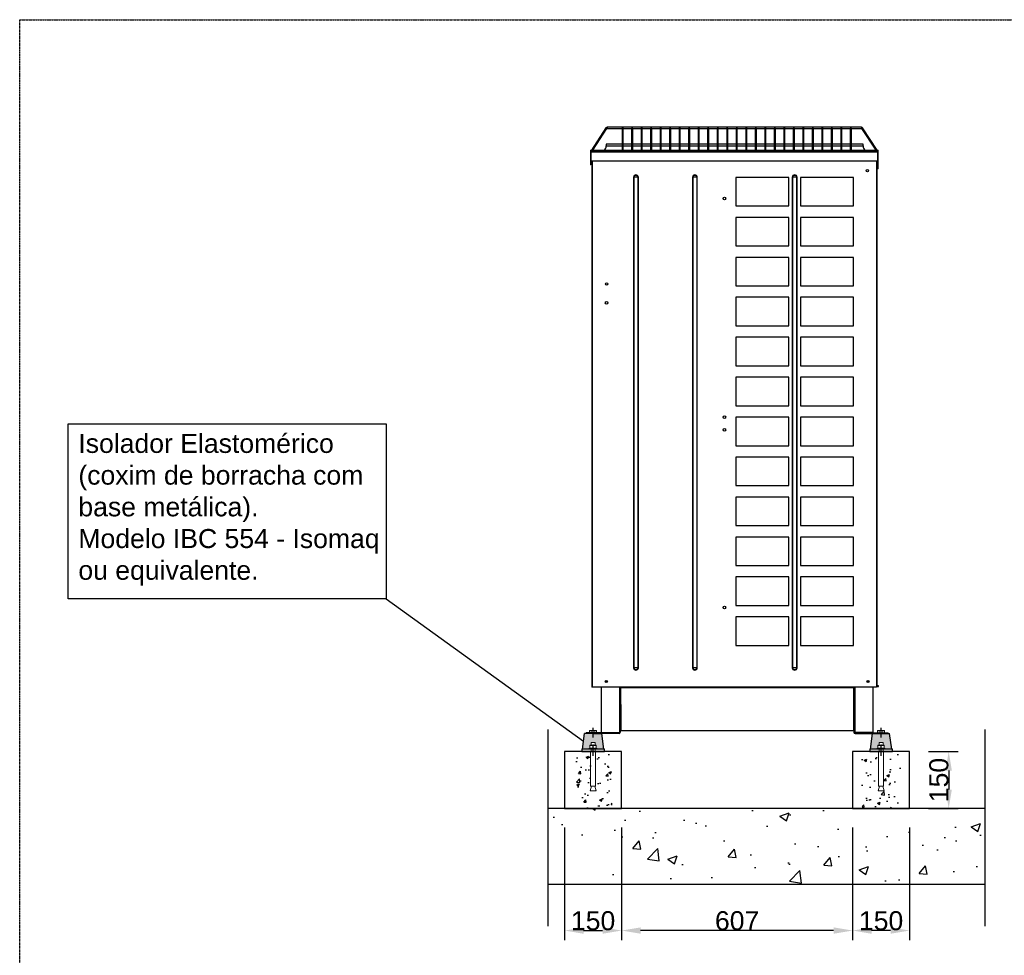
# Model space of a CAD drawing. Extents: x -90708 to 277869, y -117 to 207445.
# Tile 58 of 233: x -90490 to -87901, y 132690 to 135149. Entities that reach past the tile are written whole.
import ezdxf

# ---------------------------------------------------------------- set-up
doc = ezdxf.new("R2010")
doc.units = 0
doc.header["$MEASUREMENT"] = 0
doc.header["$PDMODE"] = 3
doc.header["$PDSIZE"] = 0.005
doc.linetypes.add('DASHDOT', pattern=[1, 0.5, -0.25, 0, -0.25])
doc.linetypes.add('SLD-Sólida', pattern=[0])
doc.layers.get('0').update_dxf_attribs({"linetype": 'CONTINUOUS'})
doc.layers.get('Defpoints').update_dxf_attribs({"linetype": 'CONTINUOUS'})
for name, color, linetype in [('01-HLS2129_DESENHO COTADO', 7, 'CONTINUOUS'), ('ARQ - EQUIPO CONDENSADORA', 40, 'CONTINUOUS'), ('ARQ-DETALHES', 7, 'CONTINUOUS'), ('ARQ-GRELHAS', 30, 'CONTINUOUS'), ('ARQ-MÓVEIS', 170, 'CONTINUOUS'), ('ARQ-SEGUNDO PLANO', 252, 'CONTINUOUS'), ('ARQ-TEXTO ESC', 160, 'CONTINUOUS'), ('ARQ-TEXTO4', 4, 'CONTINUOUS')]:
    doc.layers.add(name, color=color, linetype=linetype)
doc.layers.add('ARQ-COTAS', color=20, linetype='CONTINUOUS', lineweight=18)
doc.layers.add('ARQ-TEXTO TABELAS', color=7, linetype='CONTINUOUS', lineweight=9)
doc.styles.add('ARIAL', font='arial.ttf')
doc.styles.add('ARIEL', font='arial.ttf', dxfattribs={"height": 100})
doc.dimstyles.new('COTA-50', dxfattribs={"dimscale": 0, "dimtxt": 50, "dimasz": 50, "dimexe": 25, "dimexo": 50, "dimgap": 0.04, "dimtad": 1, "dimdec": 0, "dimzin": 9, "dimdsep": 46, "dimtxsty": 'ARIAL', "dimcen": 1, "dimdle": 75, "dimclrd": 256, "dimclre": 256, "dimclrt": 2, "dimaunit": 1, "dimadec": 0, "dimazin": 0, "dimtfac": 2, "dimtdec": 0, "dimtmove": 2, "dimatfit": 0, "dimfxl": 0.05, "dimtolj": 1, "dimtzin": 4, "dimarcsym": 0})

# ---------------------------------------------------------------- blocks, each defined once
blk = doc.blocks.new('dvdg')
at = {"layer": 'ARQ-MÓVEIS', "linetype": 'DASHDOT', "ltscale": 500}
h = blk.add_hatch(color=256, dxfattribs=at)
h.dxf.hatch_style = 1
edge = h.paths.add_edge_path()
edge.add_line((5.2, 23.9), (5.2, 17))
edge.add_line((5.2, 17), (8.3, 17))
edge.add_spline(control_points=[(8.3, 17), (8.3, 17), (8.3, 16.9), (8.3, 16.6), (8.3, 16.3)], knot_values=[0.083291, 0.083291, 0.083291, 0.083291, 0.268632, 1, 1, 1, 1], degree=3, periodic=0)
edge.add_line((8.3, 16.3), (8.3, 9.1))
edge.add_spline(control_points=[(8.3, 9.1), (8.3, 8.8), (8.3, 8.4), (8.3, 8.3), (8.3, 8.3)], knot_values=[0, 0, 0, 0, 0.731368, 1, 1, 1, 1], degree=3, periodic=0)
edge.add_line((8.3, 8.3), (11, 8.3))
edge.add_line((11, 8.3), (11, 6.4))
edge.add_line((11, 6.4), (28, 6.4))
edge.add_line((28, 6.4), (22.5, 47.4))
edge.add_line((22.5, 47.4), (0, 47.4))
edge.add_line((0, 47.4), (-22.5, 47.4))
edge.add_line((-22.5, 47.4), (-28, 6.4))
edge.add_line((-28, 6.4), (-11, 6.4))
edge.add_line((-11, 6.4), (-11, 8.3))
edge.add_line((-11, 8.3), (-8.3, 8.3))
edge.add_spline(control_points=[(-8.3, 8.3), (-8.3, 8.3), (-8.3, 8.4), (-8.3, 8.8), (-8.3, 9.1)], knot_values=[0, 0, 0, 0, 0.268632, 1, 1, 1, 1], degree=3, periodic=0)
edge.add_line((-8.3, 9.1), (-8.3, 16.3))
edge.add_spline(control_points=[(-8.3, 16.3), (-8.3, 16.6), (-8.3, 17), (-8.3, 17), (-8.3, 17)], knot_values=[0, 0, 0, 0, 0.731368, 1, 1, 1, 1], degree=3, periodic=0)
edge.add_line((-8.3, 17), (-5.2, 17))
edge.add_line((-5.2, 17), (-5.2, 23.9))
edge.add_line((-5.2, 23.9), (5.2, 23.9))
at = {"color": 7, "linetype": 'SLD-Sólida', "lineweight": 15}
for p, q in [((-11, 8.3), (-11, 6.4)), ((11, 8.3), (-11, 8.3)), ((11, 6.4), (-11, 6.4)), ((-8.3, 16.3), (-8.3, 9.1)), ((-8.3, 8.3), (-4.1, 8.3)), ((-6.5, 0), (-6.5, -90.7)), ((-6.5, 0), (6.5, 0)), ((-5.2, 23.9), (-5.2, 17)), ((-5.2, 23.9), (5.2, 23.9)), ((-5.2, 6.4), (-5.2, 0)), ((-4.1, 8.3), (4.1, 8.3)), ((0, 8.3), (0, 18.7)), ((0, 16.3), (0, 9.1)), ((8.3, 8.3), (4.1, 8.3)), ((5.2, 17), (5.2, 23.9)), ((5.2, 0), (5.2, 6.4)), ((6.5, -90.7), (6.5, 0)), ((8.3, 16.3), (8.3, 9.1)), ((11, 6.4), (11, 8.3)), ((-4.2, -90.7), (-7.8, -103.7)), ((-6.5, -90.7), (6.5, -90.7)), ((7.8, -103.7), (4.2, -90.7)), ((-7.8, -103.7), (7.8, -103.7))]:
    blk.add_line(p, q, dxfattribs=at)
for points, knots in [([(-8.3, 16.3), (-7.6, 16.5), (-6.3, 16.9), (-4.9, 17), (-4.1, 17)], [0, 0, 0, 0, 0.495465, 1, 1, 1, 1]), ([(-8.3, 17), (-8.3, 17), (-8.3, 17), (-8.3, 16.6), (-8.3, 16.3)], [0, 0, 0, 0, 0.268632, 1, 1, 1, 1]), ([(-8.3, 9.1), (-7.6, 8.8), (-6.3, 8.4), (-4.9, 8.3), (-4.1, 8.3)], [0, 0, 0, 0, 0.495465, 1, 1, 1, 1]), ([(-8.3, 8.3), (-8.3, 8.3), (-8.3, 8.4), (-8.3, 8.8), (-8.3, 9.1)], [0, 0, 0, 0, 0.268632, 1, 1, 1, 1]), ([(-4.1, 17), (-4, 17), (-3.3, 17), (-1.9, 16.9), (-0.6, 16.5), (0, 16.3)], [0, 0, 0, 0, 0.070091, 0.530777, 1, 1, 1, 1]), ([(-4.1, 8.3), (-4, 8.3), (-3.3, 8.3), (-1.9, 8.5), (-0.6, 8.9), (0, 9.1)], [0, 0, 0, 0, 0.070091, 0.530776, 1, 1, 1, 1]), ([(0, 16.3), (0.7, 16.5), (2, 16.9), (3.4, 17), (4.1, 17)], [0, 0, 0, 0, 0.495466, 1, 1, 1, 1]), ([(0, 9.1), (0.7, 8.8), (2, 8.4), (3.4, 8.3), (4.1, 8.3)], [0, 0, 0, 0, 0.495466, 1, 1, 1, 1]), ([(4.1, 17), (4.2, 17), (5, 17), (6.4, 16.9), (7.7, 16.5), (8.3, 16.3)], [0, 0, 0, 0, 0.070092, 0.530777, 1, 1, 1, 1]), ([(4.1, 8.3), (4.2, 8.3), (5, 8.3), (6.4, 8.5), (7.7, 8.9), (8.3, 9.1)], [0, 0, 0, 0, 0.070092, 0.530777, 1, 1, 1, 1]), ([(8.3, 17), (8.3, 17), (8.3, 17), (8.3, 16.6), (8.3, 16.3)], [0, 0, 0, 0, 0.268632, 1, 1, 1, 1]), ([(8.3, 8.3), (8.3, 8.3), (8.3, 8.4), (8.3, 8.8), (8.3, 9.1)], [0, 0, 0, 0, 0.268632, 1, 1, 1, 1])]:
    blk.add_open_spline(points, degree=3, knots=knots, dxfattribs=at)
at = {"layer": 'ARQ-GRELHAS'}
for p, q in [((30, 6.4), (-30, 6.4)), ((-30, 6.4), (-30, 0)), ((-30, 0), (30, 0)), ((30, 0), (30, 6.4))]:
    blk.add_line(p, q, dxfattribs=at)
at = {"layer": 'ARQ-GRELHAS', "linetype": 'DASHDOT', "ltscale": 500}
blk.add_line((0, -11.3), (0, 14.4), dxfattribs=at)
at = {"layer": 'ARQ-MÓVEIS', "linetype": 'DASHDOT', "ltscale": 500}
blk.add_line((0, 36.7), (0, 62.2), dxfattribs=at)
at = {"layer": 'ARQ-MÓVEIS'}
for p, q in [((0, 47.4), (0, 61)), ((-28, 6.4), (-22.5, 47.4)), ((0, 47.4), (-22.5, 47.4)), ((0, 47.4), (22.5, 47.4)), ((28, 6.4), (22.5, 47.4))]:
    blk.add_line(p, q, dxfattribs=at)
at = {"layer": 'ARQ-TEXTO4'}
blk.add_line((-8.3, 17), (8.3, 17), dxfattribs=at)
blk = doc.blocks.new('rhrthhwe')
at = {"color": 7, "linetype": 'SLD-Sólida', "lineweight": 15}
for p, q in [((-8, 6.1), (-9.3, 5.3)), ((-9.3, 0), (-9.3, 5.3)), ((9.3, 0), (-9.3, 0)), ((-7, 6.1), (-8, 6.1)), ((0, 6.1), (-7, 6.1)), ((-4.6, 0), (-4.6, 5.3)), ((0, 6.1), (7, 6.1)), ((4.6, 0), (4.6, 5.3)), ((8, 6.1), (7, 6.1)), ((9.3, 5.3), (8, 6.1)), ((9.3, 0), (9.3, 5.3))]:
    blk.add_line(p, q, dxfattribs=at)
for points, knots in [([(-9.3, 5.3), (-8.9, 5.5), (-8.1, 5.9), (-7.4, 6), (-7, 6.1)], [0, 0, 0, 0, 0.495457, 1, 1, 1, 1]), ([(-7, 6.1), (-6.9, 6.1), (-6.5, 6.1), (-5.7, 5.9), (-5, 5.5), (-4.6, 5.3)], [0, 0, 0, 0, 0.070086, 0.530781, 1, 1, 1, 1]), ([(-4.6, 5.3), (-4.4, 5.4), (-2.8, 5.8), (-1.3, 6), (0, 6.1)], [0, 0, 0, 0, 0.1886965, 1, 1, 1, 1]), ([(0, 6.1), (0.3, 6.1), (1.9, 6), (3.4, 5.6), (4.6, 5.3)], [0, 0, 0, 0, 0.214377, 1, 1, 1, 1]), ([(4.6, 5.3), (5, 5.5), (5.8, 5.9), (6.6, 6), (7, 6.1)], [0, 0, 0, 0, 0.495446, 1, 1, 1, 1]), ([(7, 6.1), (7, 6.1), (7.4, 6.1), (8.2, 5.9), (8.9, 5.5), (9.3, 5.3)], [0, 0, 0, 0, 0.070065, 0.53077, 1, 1, 1, 1])]:
    blk.add_open_spline(points, degree=3, knots=knots, dxfattribs=at)
blk = doc.blocks.new('*D1195')
at = {"layer": 'ARQ-COTAS', "lineweight": -2, "transparency": 16777216}
for p, q in [((-88100.3, 133225.3), (-88022.6, 133225.3)), ((-88047.6, 133175.3), (-88047.6, 133125.3)), ((-88100.3, 133075.3), (-88022.6, 133075.3))]:
    blk.add_line(p, q, dxfattribs=at)
at = {"layer": 'ARQ-COTAS', "transparency": 16777216}
for points in [[(-88055.9, 133175.3), (-88039.3, 133175.3), (-88047.6, 133225.3)], [(-88055.9, 133125.3), (-88039.3, 133125.3), (-88047.6, 133075.3)]]:
    blk.add_solid(points, dxfattribs=at)
at = {"layer": 'Defpoints', "color": 0, "transparency": 16777216}
for p in [(-88150.3, 133225.3), (-88150.3, 133075.3), (-88047.6, 133075.3)]:
    blk.add_point(p, dxfattribs=at)
at = {"layer": 'ARQ-COTAS', "color": 2, "transparency": 16777216, "insert": (-88073.2, 133150.3), "char_height": 50, "attachment_point": 5, "rotation": 90, "style": 'ARIAL'}
blk.add_mtext('\\A1;150', dxfattribs=at)
blk = doc.blocks.new('*D1156')
at = {"layer": 'ARQ-COTAS', "lineweight": -2, "transparency": 16777216}
for p, q in [((-88300.3, 133025.3), (-88300.3, 132729.7)), ((-88150.3, 133025.3), (-88150.3, 132729.7)), ((-88200.3, 132754.7), (-88250.3, 132754.7))]:
    blk.add_line(p, q, dxfattribs=at)
at = {"layer": 'ARQ-COTAS', "transparency": 16777216}
for points in [[(-88250.3, 132763), (-88250.3, 132746.3), (-88300.3, 132754.7)], [(-88200.3, 132763), (-88200.3, 132746.3), (-88150.3, 132754.7)]]:
    blk.add_solid(points, dxfattribs=at)
at = {"layer": 'Defpoints', "color": 0, "transparency": 16777216}
for p in [(-88300.3, 133075.3), (-88150.3, 133075.3), (-88300.3, 132754.7)]:
    blk.add_point(p, dxfattribs=at)
at = {"layer": 'ARQ-COTAS', "color": 2, "transparency": 16777216, "insert": (-88225.3, 132780.2), "char_height": 50, "attachment_point": 5, "style": 'ARIAL'}
blk.add_mtext('\\A1;150', dxfattribs=at)
blk = doc.blocks.new('*D1157')
at = {"layer": 'ARQ-COTAS', "lineweight": -2, "transparency": 16777216}
for p, q in [((-88907.4, 133025.3), (-88907.4, 132729.7)), ((-88300.3, 133025.3), (-88300.3, 132729.7)), ((-88350.3, 132754.7), (-88857.4, 132754.7))]:
    blk.add_line(p, q, dxfattribs=at)
at = {"layer": 'ARQ-COTAS', "transparency": 16777216}
for points in [[(-88857.4, 132763), (-88857.4, 132746.3), (-88907.4, 132754.7)], [(-88350.3, 132763), (-88350.3, 132746.3), (-88300.3, 132754.7)]]:
    blk.add_solid(points, dxfattribs=at)
at = {"layer": 'Defpoints', "color": 0, "transparency": 16777216}
for p in [(-88907.4, 133075.3), (-88300.3, 133075.3), (-88907.4, 132754.7)]:
    blk.add_point(p, dxfattribs=at)
at = {"layer": 'ARQ-COTAS', "color": 2, "transparency": 16777216, "insert": (-88603.8, 132780.2), "char_height": 50, "attachment_point": 5, "style": 'ARIAL'}
blk.add_mtext('\\A1;607', dxfattribs=at)
blk = doc.blocks.new('*D1158')
at = {"layer": 'ARQ-COTAS', "lineweight": -2, "transparency": 16777216}
for p, q in [((-89057.4, 133025.3), (-89057.4, 132729.7)), ((-88907.4, 133025.3), (-88907.4, 132729.7)), ((-89007.4, 132754.7), (-88957.4, 132754.7))]:
    blk.add_line(p, q, dxfattribs=at)
at = {"layer": 'ARQ-COTAS', "transparency": 16777216}
for points in [[(-89007.4, 132763), (-89007.4, 132746.3), (-89057.4, 132754.7)], [(-88957.4, 132763), (-88957.4, 132746.3), (-88907.4, 132754.7)]]:
    blk.add_solid(points, dxfattribs=at)
at = {"layer": 'Defpoints', "color": 0, "transparency": 16777216}
for p in [(-89057.4, 133075.3), (-88907.4, 133075.3), (-88907.4, 132754.7)]:
    blk.add_point(p, dxfattribs=at)
at = {"layer": 'ARQ-COTAS', "color": 2, "transparency": 16777216, "insert": (-88982.4, 132780.2), "char_height": 50, "attachment_point": 5, "style": 'ARIAL'}
blk.add_mtext('\\A1;150', dxfattribs=at)

msp = doc.modelspace()

# ---------------------------------------------------------------- hatches: boundary and pattern name
at = {"layer": 'ARQ-DETALHES'}
h = msp.add_hatch(dxfattribs=at)
h.set_pattern_fill('AR-CONC', color=256, scale=35)
h.set_pattern_definition([(50, (-183728.64, 5801.66), (251.04106, -21.96325), [26.25, -288.75]), (355, (-183728.64, 5801.66), (-48.56297, 263.26725), [21, -231]), (100.45144, (-183707.72, 5799.83), (202.4781, 241.304), [22.30907, -245.39974]), (46.1842, (-183728.64, 5871.66), (373.53447, -57.93175), [39.375, -433.125]), (96.63564, (-183697.5, 5866.84), (327.1317, 340.9415), [33.4636, -368.0998]), (351.18416, (-183728.64, 5871.66), (327.1317, 340.9415), [31.5, -346.5]), (21, (-183693.64, 5854.16), (208.91747, -140.9166), [26.25, -288.75]), (326, (-183693.64, 5854.16), (85.16037, 253.8025), [21, -231]), (71.45144, (-183676.23, 5842.42), (294.07783, 112.8859), [22.30907, -245.39974]), (37.5, (-183728.64, 5801.665), (4.25595, 116.51285), [0, -228.2, 0, -234.5, 0, -231.875]), (7.5, (-183728.64, 5801.66), (92.07434, 138.0441), [0, -133.7, 0, -222.95, 0, -88.375]), (327.5, (-183806.69, 5801.665), (186.83785, -7.894205), [0, -87.5, 0, -273, 0, -362.25]), (317.5, (-183841.69, 5801.66), (204.11516, 35.03674), [0, -113.75, 0, -181.3, 0, -257.25])])
h.paths.add_polyline_path([(-89101.207, 133075.318), (-89101.207, 132875.318), (-87952.762, 132875.318), (-87952.762, 133075.318)])
at = {"layer": 'ARQ-SEGUNDO PLANO'}
h = msp.add_hatch(dxfattribs=at)
h.set_pattern_fill('AR-CONC', color=255, scale=10)
h.set_pattern_definition([(50, (-183728.64, 5801.665), (71.726018, -6.275213), [7.5, -82.5]), (355, (-183728.64, 5801.665), (-13.875133, 75.219213), [6, -66]), (100.451444, (-183722.66, 5801.14), (57.850885, 68.944), [6.37402, -70.11421]), (46.1842, (-183728.64, 5821.665), (106.724133, -16.55193), [11.25, -123.75]), (96.635635, (-183719.75, 5820.29), (93.466195, 97.41186), [9.561034, -105.171376]), (351.184164, (-183728.64, 5821.66), (93.466195, 97.41186), [9, -99]), (21, (-183718.64, 5816.665), (59.690705, -40.26189), [7.5, -82.5]), (326, (-183718.64, 5816.665), (24.331533, 72.515005), [6, -66]), (71.451445, (-183713.665, 5813.31), (84.022238, 32.253115), [6.37402, -70.11421]), (37.5, (-183728.64, 5801.665), (1.2159855, 33.2893854), [0, -65.2, 0, -67, 0, -66.25]), (7.5, (-183728.64, 5801.665), (26.306954, 39.441171), [0, -38.2, 0, -63.7, 0, -25.25]), (327.5, (-183750.94, 5801.665), (53.3822436, -2.255487), [0, -25, 0, -78, 0, -103.5]), (317.5, (-183760.94, 5801.665), (58.318617, 10.010498), [0, -32.5, 0, -51.8, 0, -73.5])])
h.paths.add_polyline_path([(-88932.353, 133225.318), (-88975.872, 133225.318), (-88975.872, 133126.329), (-88974.576, 133121.615), (-88990.131, 133121.615), (-88988.835, 133126.329), (-88988.835, 133225.318), (-89032.353, 133225.318), (-89032.353, 133075.318), (-88932.353, 133075.318)])
h = msp.add_hatch(dxfattribs=at)
h.set_pattern_fill('AR-CONC', color=255, scale=10)
h.set_pattern_definition([(50, (-183141.03, 5801.665), (71.726018, -6.275213), [7.5, -82.5]), (355, (-183141.03, 5801.665), (-13.875133, 75.219213), [6, -66]), (100.451444, (-183135.054, 5801.14), (57.850885, 68.944), [6.37402, -70.11421]), (46.1842, (-183141.03, 5821.665), (106.724133, -16.55193), [11.25, -123.75]), (96.635635, (-183132.14, 5820.29), (93.466195, 97.41186), [9.561034, -105.171376]), (351.184164, (-183141.03, 5821.66), (93.466195, 97.41186), [9, -99]), (21, (-183131.03, 5816.665), (59.690705, -40.26189), [7.5, -82.5]), (326, (-183131.03, 5816.665), (24.331533, 72.515005), [6, -66]), (71.451445, (-183126.06, 5813.31), (84.022238, 32.253115), [6.37402, -70.11421]), (37.5, (-183141.03, 5801.665), (1.2159855, 33.2893854), [0, -65.2, 0, -67, 0, -66.25]), (7.5, (-183141.03, 5801.665), (26.306954, 39.441171), [0, -38.2, 0, -63.7, 0, -25.25]), (327.5, (-183163.33, 5801.665), (53.3822436, -2.255487), [0, -25, 0, -78, 0, -103.5]), (317.5, (-183173.33, 5801.665), (58.318617, 10.010498), [0, -32.5, 0, -51.8, 0, -73.5])])
h.paths.add_polyline_path([(-88275.251, 133075.318), (-88175.251, 133075.318), (-88175.251, 133225.318), (-88218.77, 133225.318), (-88218.77, 133126.329), (-88217.474, 133121.615), (-88233.029, 133121.615), (-88231.733, 133126.329), (-88231.733, 133225.318), (-88275.251, 133225.318)])

# ---------------------------------------------------------------- linework, layer by layer
at = {"layer": '01-HLS2129_DESENHO COTADO', "color": 7, "linetype": 'Continuous'}
for p, q in [((-89000.903, 133272.684), (-89000.903, 133274.634)), ((-88206.701, 133272.684), (-88206.701, 133274.634))]:
    msp.add_line(p, q, dxfattribs=at)
at = {"layer": 'ARQ - EQUIPO CONDENSADORA', "linetype": 'Continuous'}
for p, q in [((-88948.626, 134864.441), (-88986.556, 134806.035)), ((-88982.979, 134806.035), (-88946.11, 134862.807)), ((-88948.626, 134864.441), (-88946.11, 134862.807)), ((-88276.792, 134866.035), (-88945.691, 134866.035)), ((-88945.691, 134866.035), (-88945.691, 134863.035)), ((-88945.691, 134863.035), (-88906.241, 134863.035)), ((-88906.241, 134863.035), (-88906.241, 134862.124)), ((-88906.241, 134862.124), (-88906.241, 134806.035)), ((-88903.241, 134862.124), (-88903.241, 134863.035)), ((-88903.241, 134863.035), (-88881.241, 134863.035)), ((-88903.241, 134806.035), (-88903.241, 134862.124)), ((-88881.241, 134863.035), (-88881.241, 134862.124)), ((-88881.241, 134862.124), (-88881.241, 134806.035)), ((-88878.241, 134862.124), (-88878.241, 134863.035)), ((-88878.241, 134863.035), (-88856.241, 134863.035)), ((-88878.241, 134806.035), (-88878.241, 134862.124)), ((-88856.241, 134863.035), (-88856.241, 134862.124)), ((-88856.241, 134862.124), (-88856.241, 134806.035)), ((-88853.241, 134862.124), (-88853.241, 134863.035)), ((-88853.241, 134863.035), (-88831.241, 134863.035)), ((-88853.241, 134806.035), (-88853.241, 134862.124)), ((-88831.241, 134863.035), (-88831.241, 134862.124)), ((-88831.241, 134862.124), (-88831.241, 134806.035)), ((-88828.241, 134862.124), (-88828.241, 134863.035)), ((-88828.241, 134863.035), (-88806.241, 134863.035)), ((-88828.241, 134806.035), (-88828.241, 134862.124)), ((-88806.241, 134863.035), (-88806.241, 134862.124)), ((-88806.241, 134862.124), (-88806.241, 134806.035)), ((-88803.241, 134862.124), (-88803.241, 134863.035)), ((-88803.241, 134863.035), (-88781.241, 134863.035)), ((-88803.241, 134806.035), (-88803.241, 134862.124)), ((-88781.241, 134863.035), (-88781.241, 134862.124)), ((-88781.241, 134862.124), (-88781.241, 134806.035)), ((-88778.241, 134862.124), (-88778.241, 134863.035)), ((-88778.241, 134863.035), (-88756.241, 134863.035)), ((-88778.241, 134806.035), (-88778.241, 134862.124)), ((-88756.241, 134863.035), (-88756.241, 134862.124)), ((-88756.241, 134862.124), (-88756.241, 134806.035)), ((-88753.241, 134862.124), (-88753.241, 134863.035)), ((-88753.241, 134863.035), (-88731.241, 134863.035)), ((-88753.241, 134806.035), (-88753.241, 134862.124)), ((-88731.241, 134863.035), (-88731.241, 134862.124)), ((-88731.241, 134862.124), (-88731.241, 134806.035)), ((-88728.241, 134862.124), (-88728.241, 134863.035)), ((-88728.241, 134863.035), (-88706.241, 134863.035)), ((-88728.241, 134806.035), (-88728.241, 134862.124)), ((-88706.241, 134863.035), (-88706.241, 134862.124)), ((-88706.241, 134862.124), (-88706.241, 134806.035)), ((-88703.241, 134862.124), (-88703.241, 134863.035)), ((-88703.241, 134863.035), (-88681.241, 134863.035)), ((-88703.241, 134806.035), (-88703.241, 134862.124)), ((-88681.241, 134863.035), (-88681.241, 134862.124)), ((-88681.241, 134862.124), (-88681.241, 134806.035)), ((-88678.241, 134862.124), (-88678.241, 134863.035)), ((-88678.241, 134863.035), (-88656.241, 134863.035)), ((-88678.241, 134806.035), (-88678.241, 134862.124)), ((-88656.241, 134863.035), (-88656.241, 134862.124)), ((-88656.241, 134862.124), (-88656.241, 134806.035)), ((-88653.241, 134862.124), (-88653.241, 134863.035)), ((-88653.241, 134863.035), (-88631.241, 134863.035)), ((-88653.241, 134806.035), (-88653.241, 134862.124)), ((-88631.241, 134863.035), (-88631.241, 134862.124)), ((-88631.241, 134862.124), (-88631.241, 134806.035)), ((-88628.241, 134862.124), (-88628.241, 134863.035)), ((-88628.241, 134863.035), (-88606.241, 134863.035)), ((-88628.241, 134806.035), (-88628.241, 134862.124)), ((-88606.241, 134863.035), (-88606.241, 134862.124)), ((-88606.241, 134862.124), (-88606.241, 134806.035)), ((-88603.241, 134862.124), (-88603.241, 134863.035)), ((-88603.241, 134863.035), (-88581.241, 134863.035)), ((-88603.241, 134806.035), (-88603.241, 134862.124)), ((-88581.241, 134863.035), (-88581.241, 134862.124)), ((-88581.241, 134862.124), (-88581.241, 134806.035)), ((-88578.241, 134862.124), (-88578.241, 134863.035)), ((-88578.241, 134863.035), (-88556.241, 134863.035)), ((-88578.241, 134806.035), (-88578.241, 134862.124)), ((-88556.241, 134863.035), (-88556.241, 134862.124)), ((-88556.241, 134862.124), (-88556.241, 134806.035)), ((-88553.241, 134862.124), (-88553.241, 134863.035)), ((-88553.241, 134863.035), (-88531.241, 134863.035)), ((-88553.241, 134806.035), (-88553.241, 134862.124)), ((-88531.241, 134863.035), (-88531.241, 134862.124)), ((-88531.241, 134862.124), (-88531.241, 134806.035)), ((-88528.241, 134862.124), (-88528.241, 134863.035)), ((-88528.241, 134863.035), (-88506.241, 134863.035)), ((-88528.241, 134806.035), (-88528.241, 134862.124)), ((-88506.241, 134863.035), (-88506.241, 134862.124)), ((-88506.241, 134862.124), (-88506.241, 134806.035)), ((-88503.241, 134862.124), (-88503.241, 134863.035)), ((-88503.241, 134863.035), (-88481.241, 134863.035)), ((-88503.241, 134806.035), (-88503.241, 134862.124)), ((-88481.241, 134863.035), (-88481.241, 134862.124)), ((-88481.241, 134862.124), (-88481.241, 134806.035)), ((-88478.241, 134862.124), (-88478.241, 134863.035)), ((-88478.241, 134863.035), (-88456.241, 134863.035)), ((-88478.241, 134806.035), (-88478.241, 134862.124)), ((-88456.241, 134863.035), (-88456.241, 134862.124)), ((-88456.241, 134862.124), (-88456.241, 134806.035)), ((-88453.241, 134862.124), (-88453.241, 134863.035)), ((-88453.241, 134863.035), (-88431.241, 134863.035)), ((-88453.241, 134806.035), (-88453.241, 134862.124)), ((-88431.241, 134863.035), (-88431.241, 134862.124)), ((-88431.241, 134862.124), (-88431.241, 134806.035)), ((-88428.241, 134862.124), (-88428.241, 134863.035)), ((-88428.241, 134863.035), (-88406.241, 134863.035)), ((-88428.241, 134806.035), (-88428.241, 134862.124)), ((-88406.241, 134863.035), (-88406.241, 134862.124)), ((-88406.241, 134862.124), (-88406.241, 134806.035)), ((-88403.241, 134862.124), (-88403.241, 134863.035)), ((-88403.241, 134863.035), (-88381.241, 134863.035)), ((-88403.241, 134806.035), (-88403.241, 134862.124)), ((-88381.241, 134863.035), (-88381.241, 134862.124)), ((-88381.241, 134862.124), (-88381.241, 134806.035)), ((-88378.241, 134862.124), (-88378.241, 134863.035)), ((-88378.241, 134863.035), (-88356.241, 134863.035)), ((-88378.241, 134806.035), (-88378.241, 134862.124)), ((-88356.241, 134863.035), (-88356.241, 134862.124)), ((-88356.241, 134862.124), (-88356.241, 134806.035)), ((-88353.241, 134862.124), (-88353.241, 134863.035)), ((-88353.241, 134863.035), (-88331.241, 134863.035)), ((-88353.241, 134806.035), (-88353.241, 134862.124)), ((-88331.241, 134863.035), (-88331.241, 134862.124)), ((-88331.241, 134862.124), (-88331.241, 134806.035)), ((-88328.241, 134862.124), (-88328.241, 134863.035)), ((-88328.241, 134863.035), (-88306.241, 134863.035)), ((-88328.241, 134806.035), (-88328.241, 134862.124)), ((-88306.241, 134863.035), (-88306.241, 134862.124)), ((-88306.241, 134862.124), (-88306.241, 134806.035)), ((-88303.241, 134862.124), (-88303.241, 134863.035)), ((-88303.241, 134863.035), (-88276.792, 134863.035)), ((-88303.241, 134806.035), (-88303.241, 134862.124)), ((-88276.792, 134866.035), (-88276.792, 134863.035)), ((-88273.856, 134864.441), (-88276.373, 134862.807)), ((-88276.373, 134862.807), (-88239.504, 134806.035)), ((-88235.927, 134806.035), (-88273.856, 134864.441)), ((-88947.742, 134821.785), (-88947.742, 134816.785)), ((-88906.241, 134821.785), (-88947.742, 134821.785)), ((-88947.742, 134816.785), (-88906.241, 134816.785)), ((-88881.241, 134821.785), (-88903.241, 134821.785)), ((-88903.241, 134816.785), (-88881.241, 134816.785)), ((-88856.241, 134821.785), (-88878.241, 134821.785)), ((-88878.241, 134816.785), (-88856.241, 134816.785)), ((-88831.241, 134821.785), (-88853.241, 134821.785)), ((-88853.241, 134816.785), (-88831.241, 134816.785)), ((-88806.241, 134821.785), (-88828.241, 134821.785)), ((-88828.241, 134816.785), (-88806.241, 134816.785)), ((-88781.241, 134821.785), (-88803.241, 134821.785)), ((-88803.241, 134816.785), (-88781.241, 134816.785)), ((-88756.241, 134821.785), (-88778.241, 134821.785)), ((-88778.241, 134816.785), (-88756.241, 134816.785)), ((-88731.241, 134821.785), (-88753.241, 134821.785)), ((-88753.241, 134816.785), (-88731.241, 134816.785)), ((-88706.241, 134821.785), (-88728.241, 134821.785)), ((-88728.241, 134816.785), (-88706.241, 134816.785)), ((-88681.241, 134821.785), (-88703.241, 134821.785)), ((-88703.241, 134816.785), (-88681.241, 134816.785)), ((-88656.241, 134821.785), (-88678.241, 134821.785)), ((-88678.241, 134816.785), (-88656.241, 134816.785)), ((-88631.241, 134821.785), (-88653.241, 134821.785)), ((-88653.241, 134816.785), (-88631.241, 134816.785)), ((-88606.241, 134821.785), (-88628.241, 134821.785)), ((-88628.241, 134816.785), (-88606.241, 134816.785)), ((-88581.241, 134821.785), (-88603.241, 134821.785)), ((-88603.241, 134816.785), (-88581.241, 134816.785)), ((-88556.241, 134821.785), (-88578.241, 134821.785)), ((-88578.241, 134816.785), (-88556.241, 134816.785)), ((-88531.241, 134821.785), (-88553.241, 134821.785)), ((-88553.241, 134816.785), (-88531.241, 134816.785)), ((-88506.241, 134821.785), (-88528.241, 134821.785)), ((-88528.241, 134816.785), (-88506.241, 134816.785)), ((-88481.241, 134821.785), (-88503.241, 134821.785)), ((-88503.241, 134816.785), (-88481.241, 134816.785)), ((-88456.241, 134821.785), (-88478.241, 134821.785)), ((-88478.241, 134816.785), (-88456.241, 134816.785)), ((-88431.241, 134821.785), (-88453.241, 134821.785)), ((-88453.241, 134816.785), (-88431.241, 134816.785)), ((-88406.241, 134821.785), (-88428.241, 134821.785)), ((-88428.241, 134816.785), (-88406.241, 134816.785)), ((-88381.241, 134821.785), (-88403.241, 134821.785)), ((-88403.241, 134816.785), (-88381.241, 134816.785)), ((-88356.241, 134821.785), (-88378.241, 134821.785)), ((-88378.241, 134816.785), (-88356.241, 134816.785)), ((-88331.241, 134821.785), (-88353.241, 134821.785)), ((-88353.241, 134816.785), (-88331.241, 134816.785)), ((-88306.241, 134821.785), (-88328.241, 134821.785)), ((-88328.241, 134816.785), (-88306.241, 134816.785)), ((-88272.742, 134821.785), (-88303.241, 134821.785)), ((-88303.241, 134816.785), (-88272.742, 134816.785)), ((-88272.742, 134816.785), (-88272.742, 134821.785)), ((-88989.241, 134806.035), (-88989.241, 134803.035)), ((-88989.241, 134806.035), (-88233.241, 134806.035)), ((-88989.241, 134803.035), (-88987.99, 134803.035)), ((-88987.991, 134801.784), (-88989.241, 134801.784)), ((-88989.241, 134801.784), (-88989.241, 134766.785)), ((-88987.991, 134801.784), (-88987.991, 134766.785)), ((-88987.99, 134801.784), (-88987.99, 134803.035)), ((-88987.99, 134803.035), (-88233.992, 134803.035)), ((-88987.99, 134801.784), (-88233.992, 134801.784)), ((-88987.99, 134776.785), (-88987.99, 134801.784)), ((-88233.992, 134803.035), (-88233.241, 134803.035)), ((-88233.992, 134803.035), (-88233.992, 134803.035)), ((-88233.992, 134803.035), (-88233.992, 134801.784)), ((-88233.992, 134801.784), (-88233.992, 134776.785)), ((-88232.741, 134801.784), (-88233.991, 134801.784)), ((-88233.991, 134756.785), (-88233.991, 134801.784)), ((-88233.241, 134803.035), (-88233.241, 134806.035)), ((-88232.741, 134756.785), (-88232.741, 134801.784)), ((-88987.991, 134766.785), (-88989.241, 134766.785)), ((-88233.992, 134776.785), (-88987.99, 134776.785)), ((-88985.801, 134776.785), (-88985.801, 133394.284)), ((-88984.551, 134776.785), (-88984.551, 133394.284)), ((-88237.491, 134776.785), (-88237.491, 133397.684)), ((-88236.241, 134776.785), (-88236.241, 133397.684)), ((-88876.113, 134734.389), (-88876.113, 133445.429)), ((-88876.113, 134734.389), (-88874.751, 134734.389)), ((-88874.751, 133445.429), (-88874.751, 134734.389)), ((-88864.751, 134734.389), (-88874.751, 134734.389)), ((-88863.39, 134734.389), (-88864.751, 134734.389)), ((-88864.751, 134734.389), (-88864.751, 133445.429)), ((-88863.39, 133445.429), (-88863.39, 134734.389)), ((-88721.113, 134734.389), (-88721.113, 133445.429)), ((-88721.113, 134734.389), (-88719.751, 134734.389)), ((-88719.751, 133445.429), (-88719.751, 134734.389)), ((-88709.751, 134734.389), (-88719.751, 134734.389)), ((-88708.39, 134734.389), (-88709.751, 134734.389)), ((-88709.751, 134734.389), (-88709.751, 133445.429)), ((-88708.39, 133445.429), (-88708.39, 134734.389)), ((-88467.491, 134734.034), (-88607.491, 134734.034)), ((-88607.491, 134734.034), (-88607.491, 134659.034)), ((-88467.491, 134659.034), (-88467.491, 134734.034)), ((-88458.853, 134734.384), (-88458.853, 133445.424)), ((-88458.853, 134734.384), (-88457.491, 134734.384)), ((-88457.491, 133445.424), (-88457.491, 134734.384)), ((-88447.491, 134734.384), (-88457.491, 134734.384)), ((-88446.13, 134734.384), (-88447.491, 134734.384)), ((-88447.491, 134734.384), (-88447.491, 133445.424)), ((-88446.13, 133445.424), (-88446.13, 134734.384)), ((-88297.491, 134734.034), (-88437.491, 134734.034)), ((-88437.491, 134734.034), (-88437.491, 134659.034)), ((-88297.491, 134659.034), (-88297.491, 134734.034)), ((-88232.741, 134756.785), (-88233.991, 134756.785)), ((-88607.491, 134659.034), (-88467.491, 134659.034)), ((-88437.491, 134659.034), (-88297.491, 134659.034)), ((-88467.491, 134629.034), (-88607.491, 134629.034)), ((-88607.491, 134629.034), (-88607.491, 134554.034)), ((-88467.491, 134554.034), (-88467.491, 134629.034)), ((-88297.491, 134629.034), (-88437.491, 134629.034)), ((-88437.491, 134629.034), (-88437.491, 134554.034)), ((-88297.491, 134554.034), (-88297.491, 134629.034)), ((-88607.491, 134554.034), (-88467.491, 134554.034)), ((-88437.491, 134554.034), (-88297.491, 134554.034)), ((-88467.491, 134524.034), (-88607.491, 134524.034)), ((-88607.491, 134524.034), (-88607.491, 134449.034)), ((-88467.491, 134449.034), (-88467.491, 134524.034)), ((-88297.491, 134524.034), (-88437.491, 134524.034)), ((-88437.491, 134524.034), (-88437.491, 134449.034)), ((-88297.491, 134449.034), (-88297.491, 134524.034)), ((-88607.491, 134449.034), (-88467.491, 134449.034)), ((-88437.491, 134449.034), (-88297.491, 134449.034)), ((-88467.491, 134419.034), (-88607.491, 134419.034)), ((-88607.491, 134419.034), (-88607.491, 134344.034)), ((-88467.491, 134344.034), (-88467.491, 134419.034)), ((-88297.491, 134419.034), (-88437.491, 134419.034)), ((-88437.491, 134419.034), (-88437.491, 134344.034)), ((-88297.491, 134344.034), (-88297.491, 134419.034)), ((-88607.491, 134344.034), (-88467.491, 134344.034)), ((-88437.491, 134344.034), (-88297.491, 134344.034)), ((-88467.491, 134314.034), (-88607.491, 134314.034)), ((-88607.491, 134314.034), (-88607.491, 134239.034)), ((-88467.491, 134239.034), (-88467.491, 134314.034)), ((-88297.491, 134314.034), (-88437.491, 134314.034)), ((-88437.491, 134314.034), (-88437.491, 134239.034)), ((-88297.491, 134239.034), (-88297.491, 134314.034)), ((-88607.491, 134239.034), (-88467.491, 134239.034)), ((-88437.491, 134239.034), (-88297.491, 134239.034)), ((-88467.491, 134209.034), (-88607.491, 134209.034)), ((-88607.491, 134209.034), (-88607.491, 134134.034)), ((-88467.491, 134134.034), (-88467.491, 134209.034)), ((-88297.491, 134209.034), (-88437.491, 134209.034)), ((-88437.491, 134209.034), (-88437.491, 134134.034)), ((-88297.491, 134134.034), (-88297.491, 134209.034)), ((-88607.491, 134134.034), (-88467.491, 134134.034)), ((-88437.491, 134134.034), (-88297.491, 134134.034)), ((-88467.491, 134104.034), (-88607.491, 134104.034)), ((-88607.491, 134104.034), (-88607.491, 134029.034)), ((-88467.491, 134029.034), (-88467.491, 134104.034)), ((-88297.491, 134104.034), (-88437.491, 134104.034)), ((-88437.491, 134104.034), (-88437.491, 134029.034)), ((-88297.491, 134029.034), (-88297.491, 134104.034)), ((-88607.491, 134029.034), (-88467.491, 134029.034)), ((-88437.491, 134029.034), (-88297.491, 134029.034)), ((-88467.491, 133999.034), (-88607.491, 133999.034)), ((-88607.491, 133999.034), (-88607.491, 133924.034)), ((-88467.491, 133924.034), (-88467.491, 133999.034)), ((-88297.491, 133999.034), (-88437.491, 133999.034)), ((-88437.491, 133999.034), (-88437.491, 133924.034)), ((-88297.491, 133924.034), (-88297.491, 133999.034)), ((-88607.491, 133924.034), (-88467.491, 133924.034)), ((-88437.491, 133924.034), (-88297.491, 133924.034)), ((-88467.491, 133894.034), (-88607.491, 133894.034)), ((-88607.491, 133894.034), (-88607.491, 133819.034)), ((-88467.491, 133819.034), (-88467.491, 133894.034)), ((-88297.491, 133894.034), (-88437.491, 133894.034)), ((-88437.491, 133894.034), (-88437.491, 133819.034)), ((-88297.491, 133819.034), (-88297.491, 133894.034)), ((-88607.491, 133819.034), (-88467.491, 133819.034)), ((-88437.491, 133819.034), (-88297.491, 133819.034)), ((-88467.491, 133789.034), (-88607.491, 133789.034)), ((-88607.491, 133789.034), (-88607.491, 133714.034)), ((-88467.491, 133714.034), (-88467.491, 133789.034)), ((-88297.491, 133789.034), (-88437.491, 133789.034)), ((-88437.491, 133789.034), (-88437.491, 133714.034)), ((-88297.491, 133714.034), (-88297.491, 133789.034)), ((-88607.491, 133714.034), (-88467.491, 133714.034)), ((-88437.491, 133714.034), (-88297.491, 133714.034)), ((-88467.491, 133684.034), (-88607.491, 133684.034)), ((-88607.491, 133684.034), (-88607.491, 133609.034)), ((-88467.491, 133609.034), (-88467.491, 133684.034)), ((-88297.491, 133684.034), (-88437.491, 133684.034)), ((-88437.491, 133684.034), (-88437.491, 133609.034)), ((-88297.491, 133609.034), (-88297.491, 133684.034)), ((-88607.491, 133609.034), (-88467.491, 133609.034)), ((-88437.491, 133609.034), (-88297.491, 133609.034)), ((-88467.491, 133579.034), (-88607.491, 133579.034)), ((-88607.491, 133579.034), (-88607.491, 133504.034)), ((-88467.491, 133504.034), (-88467.491, 133579.034)), ((-88297.491, 133579.034), (-88437.491, 133579.034)), ((-88437.491, 133579.034), (-88437.491, 133504.034)), ((-88297.491, 133504.034), (-88297.491, 133579.034)), ((-88607.491, 133504.034), (-88467.491, 133504.034)), ((-88437.491, 133504.034), (-88297.491, 133504.034)), ((-88874.751, 133445.429), (-88876.113, 133445.429)), ((-88864.751, 133445.429), (-88874.751, 133445.429)), ((-88864.751, 133445.429), (-88863.39, 133445.429)), ((-88719.751, 133445.429), (-88721.113, 133445.429)), ((-88709.751, 133445.429), (-88719.751, 133445.429)), ((-88709.751, 133445.429), (-88708.39, 133445.429)), ((-88457.491, 133445.424), (-88458.853, 133445.424)), ((-88447.491, 133445.424), (-88457.491, 133445.424)), ((-88447.491, 133445.424), (-88446.13, 133445.424)), ((-88237.491, 133394.284), (-88985.801, 133394.284)), ((-88960.903, 133394.284), (-88960.903, 133274.834)), ((-88912.854, 133394.284), (-88912.854, 133276.084)), ((-88910.903, 133394.284), (-88910.903, 133349.184)), ((-88909.352, 133394.284), (-88298.252, 133394.284)), ((-88909.352, 133349.184), (-88909.352, 133394.284)), ((-88298.252, 133392.734), (-88909.352, 133392.734)), ((-88298.252, 133394.284), (-88298.252, 133280.734)), ((-88296.701, 133394.284), (-88296.701, 133349.184)), ((-88294.75, 133394.284), (-88294.75, 133276.084)), ((-88246.701, 133394.284), (-88246.701, 133274.834)), ((-88237.491, 133397.684), (-88237.491, 133394.284)), ((-88237.491, 133397.684), (-88236.241, 133397.684)), ((-88237.491, 133395.734), (-88231.701, 133395.734)), ((-88231.701, 133397.684), (-88236.241, 133397.684)), ((-88231.701, 133395.734), (-88231.701, 133397.684)), ((-88910.903, 133349.184), (-88910.903, 133280.734)), ((-88910.903, 133349.184), (-88909.352, 133349.184)), ((-88909.352, 133349.184), (-88909.352, 133280.734)), ((-88298.252, 133350.734), (-88298.252, 133349.184)), ((-88298.252, 133349.184), (-88296.701, 133349.184)), ((-88296.701, 133349.184), (-88296.701, 133280.734)), ((-88914.303, 133274.634), (-89000.903, 133274.634)), ((-88914.303, 133272.684), (-89000.903, 133272.684)), ((-88960.903, 133274.834), (-88914.303, 133274.834)), ((-88914.303, 133276.084), (-88912.854, 133276.084)), ((-88914.303, 133274.834), (-88914.303, 133276.084)), ((-88914.303, 133272.684), (-88914.303, 133274.634)), ((-88910.903, 133276.084), (-88912.854, 133276.084)), ((-88909.352, 133280.734), (-88910.903, 133280.734)), ((-88910.903, 133280.734), (-88910.903, 133276.084)), ((-88909.352, 133280.734), (-88298.252, 133280.734)), ((-88296.701, 133280.734), (-88298.252, 133280.734)), ((-88296.701, 133280.734), (-88296.701, 133276.084)), ((-88296.701, 133276.084), (-88294.75, 133276.084)), ((-88293.301, 133276.084), (-88294.75, 133276.084)), ((-88293.301, 133274.834), (-88293.301, 133276.084)), ((-88246.701, 133274.834), (-88293.301, 133274.834)), ((-88293.301, 133272.684), (-88293.301, 133274.634)), ((-88293.301, 133274.634), (-88206.701, 133274.634)), ((-88293.301, 133272.684), (-88206.701, 133272.684))]:
    msp.add_line(p, q, dxfattribs=at)
at = {"layer": 'ARQ - EQUIPO CONDENSADORA', "linetype": 'Continuous', "flags": 128}
for points in [[(-88903.241, 134862.124), (-88903.356, 134862.437), (-88903.681, 134862.702), (-88904.167, 134862.879), (-88904.741, 134862.941), (-88905.316, 134862.879), (-88905.802, 134862.702), (-88906.127, 134862.437), (-88906.241, 134862.124)], [(-88878.241, 134862.124), (-88878.356, 134862.437), (-88878.681, 134862.702), (-88879.167, 134862.879), (-88879.741, 134862.941), (-88880.316, 134862.879), (-88880.802, 134862.702), (-88881.127, 134862.437), (-88881.241, 134862.124)], [(-88853.241, 134862.124), (-88853.356, 134862.437), (-88853.681, 134862.702), (-88854.167, 134862.879), (-88854.741, 134862.941), (-88855.316, 134862.879), (-88855.802, 134862.702), (-88856.127, 134862.437), (-88856.241, 134862.124)], [(-88828.241, 134862.124), (-88828.356, 134862.437), (-88828.681, 134862.702), (-88829.167, 134862.879), (-88829.741, 134862.941), (-88830.316, 134862.879), (-88830.802, 134862.702), (-88831.127, 134862.437), (-88831.241, 134862.124)], [(-88803.241, 134862.124), (-88803.356, 134862.437), (-88803.681, 134862.702), (-88804.167, 134862.879), (-88804.741, 134862.941), (-88805.316, 134862.879), (-88805.802, 134862.702), (-88806.127, 134862.437), (-88806.241, 134862.124)], [(-88778.241, 134862.124), (-88778.356, 134862.437), (-88778.681, 134862.702), (-88779.167, 134862.879), (-88779.741, 134862.941), (-88780.316, 134862.879), (-88780.802, 134862.702), (-88781.127, 134862.437), (-88781.241, 134862.124)], [(-88753.241, 134862.124), (-88753.356, 134862.437), (-88753.681, 134862.702), (-88754.167, 134862.879), (-88754.741, 134862.941), (-88755.316, 134862.879), (-88755.802, 134862.702), (-88756.127, 134862.437), (-88756.241, 134862.124)], [(-88728.241, 134862.124), (-88728.356, 134862.437), (-88728.681, 134862.702), (-88729.167, 134862.879), (-88729.741, 134862.941), (-88730.316, 134862.879), (-88730.802, 134862.702), (-88731.127, 134862.437), (-88731.241, 134862.124)], [(-88703.241, 134862.124), (-88703.356, 134862.437), (-88703.681, 134862.702), (-88704.167, 134862.879), (-88704.741, 134862.941), (-88705.316, 134862.879), (-88705.802, 134862.702), (-88706.127, 134862.437), (-88706.241, 134862.124)], [(-88678.241, 134862.124), (-88678.356, 134862.437), (-88678.681, 134862.702), (-88679.167, 134862.879), (-88679.741, 134862.941), (-88680.316, 134862.879), (-88680.802, 134862.702), (-88681.127, 134862.437), (-88681.241, 134862.124)], [(-88653.241, 134862.124), (-88653.356, 134862.437), (-88653.681, 134862.702), (-88654.167, 134862.879), (-88654.741, 134862.941), (-88655.316, 134862.879), (-88655.802, 134862.702), (-88656.127, 134862.437), (-88656.241, 134862.124)], [(-88628.241, 134862.124), (-88628.356, 134862.437), (-88628.681, 134862.702), (-88629.167, 134862.879), (-88629.741, 134862.941), (-88630.316, 134862.879), (-88630.802, 134862.702), (-88631.127, 134862.437), (-88631.241, 134862.124)], [(-88603.241, 134862.124), (-88603.356, 134862.437), (-88603.681, 134862.702), (-88604.167, 134862.879), (-88604.741, 134862.941), (-88605.316, 134862.879), (-88605.802, 134862.702), (-88606.127, 134862.437), (-88606.241, 134862.124)], [(-88578.241, 134862.124), (-88578.356, 134862.437), (-88578.681, 134862.702), (-88579.167, 134862.879), (-88579.741, 134862.941), (-88580.316, 134862.879), (-88580.802, 134862.702), (-88581.127, 134862.437), (-88581.241, 134862.124)], [(-88553.241, 134862.124), (-88553.356, 134862.437), (-88553.681, 134862.702), (-88554.167, 134862.879), (-88554.741, 134862.941), (-88555.316, 134862.879), (-88555.802, 134862.702), (-88556.127, 134862.437), (-88556.241, 134862.124)], [(-88528.241, 134862.124), (-88528.356, 134862.437), (-88528.681, 134862.702), (-88529.167, 134862.879), (-88529.741, 134862.941), (-88530.316, 134862.879), (-88530.802, 134862.702), (-88531.127, 134862.437), (-88531.241, 134862.124)], [(-88503.241, 134862.124), (-88503.356, 134862.437), (-88503.681, 134862.702), (-88504.167, 134862.879), (-88504.741, 134862.941), (-88505.316, 134862.879), (-88505.802, 134862.702), (-88506.127, 134862.437), (-88506.241, 134862.124)], [(-88478.241, 134862.124), (-88478.356, 134862.437), (-88478.681, 134862.702), (-88479.167, 134862.879), (-88479.741, 134862.941), (-88480.316, 134862.879), (-88480.802, 134862.702), (-88481.127, 134862.437), (-88481.241, 134862.124)], [(-88453.241, 134862.124), (-88453.356, 134862.437), (-88453.681, 134862.702), (-88454.167, 134862.879), (-88454.741, 134862.941), (-88455.316, 134862.879), (-88455.802, 134862.702), (-88456.127, 134862.437), (-88456.241, 134862.124)], [(-88428.241, 134862.124), (-88428.356, 134862.437), (-88428.681, 134862.702), (-88429.167, 134862.879), (-88429.741, 134862.941), (-88430.316, 134862.879), (-88430.802, 134862.702), (-88431.127, 134862.437), (-88431.241, 134862.124)], [(-88403.241, 134862.124), (-88403.356, 134862.437), (-88403.681, 134862.702), (-88404.167, 134862.879), (-88404.741, 134862.941), (-88405.316, 134862.879), (-88405.802, 134862.702), (-88406.127, 134862.437), (-88406.241, 134862.124)], [(-88378.241, 134862.124), (-88378.356, 134862.437), (-88378.681, 134862.702), (-88379.167, 134862.879), (-88379.741, 134862.941), (-88380.316, 134862.879), (-88380.802, 134862.702), (-88381.127, 134862.437), (-88381.241, 134862.124)], [(-88353.241, 134862.124), (-88353.356, 134862.437), (-88353.681, 134862.702), (-88354.167, 134862.879), (-88354.741, 134862.941), (-88355.316, 134862.879), (-88355.802, 134862.702), (-88356.127, 134862.437), (-88356.241, 134862.124)], [(-88328.241, 134862.124), (-88328.356, 134862.437), (-88328.681, 134862.702), (-88329.167, 134862.879), (-88329.741, 134862.941), (-88330.316, 134862.879), (-88330.802, 134862.702), (-88331.127, 134862.437), (-88331.241, 134862.124)], [(-88303.241, 134862.124), (-88303.356, 134862.437), (-88303.681, 134862.702), (-88304.167, 134862.879), (-88304.741, 134862.941), (-88305.316, 134862.879), (-88305.802, 134862.702), (-88306.127, 134862.437), (-88306.241, 134862.124)]]:
    msp.add_lwpolyline(points, dxfattribs=at)
at = {"layer": 'ARQ - EQUIPO CONDENSADORA', "linetype": 'Continuous'}
for centre, radius in [((-88261.241, 134751.784), 3), ((-88637.251, 134678.784), 3.5), ((-88946.851, 134454.284), 3), ((-88946.851, 134404.284), 3.5), ((-88637.251, 134103.784), 3.5), ((-88637.251, 134070.685), 3.5), ((-88637.251, 133603.784), 3.5), ((-88947.801, 133409.284), 3), ((-88259.501, 133409.284), 3), ((-88947.801, 133409.284), 2.1), ((-88259.801, 133409.284), 2.1)]:
    msp.add_circle(centre, radius, dxfattribs=at)
for centre, radius, start, end in [((-88945.691, 134862.535), 3.5, 90, 147), ((-88945.691, 134862.535), 0.5, 90, 147), ((-88904.741, 134863.035), 1.5, 0, 180), ((-88879.741, 134863.035), 1.5, 0, 180), ((-88854.741, 134863.035), 1.5, 0, 180), ((-88829.741, 134863.035), 1.5, 0, 180), ((-88804.741, 134863.035), 1.5, 0, 180), ((-88779.741, 134863.035), 1.5, 0, 180), ((-88754.741, 134863.035), 1.5, 0, 180), ((-88729.741, 134863.035), 1.5, 0, 180), ((-88704.741, 134863.035), 1.5, 0, 180), ((-88679.741, 134863.035), 1.5, 0, 180), ((-88654.741, 134863.035), 1.5, 0, 180), ((-88629.741, 134863.035), 1.5, 0, 180), ((-88604.741, 134863.035), 1.5, 0, 180), ((-88579.741, 134863.035), 1.5, 0, 180), ((-88554.741, 134863.035), 1.5, 0, 180), ((-88529.741, 134863.035), 1.5, 0, 180), ((-88504.741, 134863.035), 1.5, 0, 180), ((-88479.741, 134863.035), 1.5, 0, 180), ((-88454.741, 134863.035), 1.5, 0, 180), ((-88429.741, 134863.035), 1.5, 0, 180), ((-88404.741, 134863.035), 1.5, 0, 180), ((-88379.741, 134863.035), 1.5, 0, 180), ((-88354.741, 134863.035), 1.5, 0, 180), ((-88329.741, 134863.035), 1.5, 0, 180), ((-88304.741, 134863.035), 1.5, 0, 180), ((-88276.792, 134862.535), 3.5, 33, 90), ((-88276.792, 134862.535), 0.5, 33, 90), ((-88961.492, 134816.785), 13.75, 308.572651, 0), ((-88258.992, 134816.785), 13.75, 180, 231.427349), ((-88987.99, 134801.784), 1.251, 90, 180), ((-88987.99, 134801.784), 0.001, 90, 180), ((-88233.992, 134801.784), 1.251, 0, 90), ((-88233.992, 134801.784), 0.001, 0, 90), ((-88869.751, 134734.389), 6.362, 0, 180), ((-88869.751, 134734.389), 5, 0, 180), ((-88714.751, 134734.389), 6.362, 0, 180), ((-88714.751, 134734.389), 5, 0, 180), ((-88452.491, 134734.384), 6.362, 0, 180), ((-88452.491, 134734.384), 5, 0, 180), ((-88869.751, 133445.429), 6.362, 180, 0), ((-88869.751, 133445.429), 5, 180, 0), ((-88714.751, 133445.429), 6.362, 180, 0), ((-88714.751, 133445.429), 5, 180, 0), ((-88452.491, 133445.424), 6.362, 180, 0), ((-88452.491, 133445.424), 5, 180, 0), ((-88914.303, 133276.084), 1.45, 270, 0), ((-88914.303, 133276.084), 3.4, 270, 0), ((-88293.301, 133276.084), 3.4, 180, 270), ((-88293.301, 133276.084), 1.45, 180, 270)]:
    msp.add_arc(centre, radius, start, end, dxfattribs=at)
at = {"layer": 'ARQ-DETALHES'}
for p, q in [((-89101.207, 133282.986), (-89101.207, 133042.089)), ((-87952.762, 133282.986), (-87952.762, 133042.089)), ((-87952.762, 133075.318), (-89101.207, 133075.318)), ((-89101.207, 133075.318), (-89101.207, 132875.318)), ((-87952.762, 133075.318), (-87952.762, 132875.318)), ((-89101.207, 132933.844), (-89101.207, 132766.3)), ((-87952.762, 132933.844), (-87952.762, 132766.3)), ((-87952.762, 132875.318), (-89101.207, 132875.318))]:
    msp.add_line(p, q, dxfattribs=at)
for points in [[(-89057.353, 133075.318), (-88907.353, 133075.318), (-88907.353, 133225.318), (-89057.353, 133225.318)], [(-88300.251, 133075.318), (-88150.251, 133075.318), (-88150.251, 133225.318), (-88300.251, 133225.318)]]:
    msp.add_lwpolyline(points, close=True, dxfattribs=at)
at = {"layer": 'ARQ-GRELHAS', "linetype": 'DASHDOT', "ltscale": 0.05}
msp.add_lwpolyline([(-82856.871, 131147.665), (-90489.871, 131147.665), (-90489.871, 135148.665), (-82856.871, 135148.665)], close=True, dxfattribs=at)
at = {"layer": 'ARQ-SEGUNDO PLANO'}
for p, q in [((-89101.207, 133042.089), (-89101.207, 132933.844)), ((-87952.762, 133042.089), (-87952.762, 132933.844))]:
    msp.add_line(p, q, dxfattribs=at)
at = {"layer": 'ARQ-TEXTO ESC'}
msp.add_line((-89526.771, 133626.607), (-89007.604, 133252.184), dxfattribs=at)
msp.add_lwpolyline([(-90362.252, 134086.06), (-89526.771, 134086.06), (-89526.771, 133626.607), (-90362.252, 133626.607)], close=True, dxfattribs=at)
at = {"layer": 'ARQ-TEXTO4'}
msp.add_line((-88246.701, 133274.834), (-88246.701, 133274.634), dxfattribs=at)

# ---------------------------------------------------------------- block references
for name, p in [('dvdg', (-88982.354, 133225.318)), ('dvdg', (-88225.251, 133225.318)), ('rhrthhwe', (-88982.739, 133274.775)), ('rhrthhwe', (-88225.637, 133274.775))]:
    msp.add_blockref(name, p, dxfattribs=at)

# ---------------------------------------------------------------- texts
at = {"layer": 'ARQ-TEXTO TABELAS', "insert": (-90335.638, 134060.06), "char_height": 50, "attachment_point": 1, "style": 'ARIEL'}
msp.add_mtext('Isolador Elastomérico\\P(coxim de borracha com\\Pbase metálica).\\PModelo IBC 554 - Isomaq\\Pou equivalente.', dxfattribs=at)

# ---------------------------------------------------------------- dimensions: what is measured, and where the dimension line sits
at = {"layer": 'ARQ-COTAS'}
dim = msp.add_linear_dim(base=(-88047.615, 133075.318), p1=(-88150.251, 133225.318), p2=(-88150.251, 133075.318), angle=90, dimstyle='COTA-50', override={"dimscale": 1}, dxfattribs=at)
dim.commit()
dim.dimension.update_dxf_attribs({"geometry": '*D1195', "text_midpoint": (-88073.183, 133150.318)})
for base, p1, p2, picture, middle in [((-88907.353, 132754.661), (-89057.353, 133075.318), (-88907.353, 133075.318), '*D1158', (-88982.353, 132780.229)), ((-88907.353, 132754.661), (-88300.251, 133075.318), (-88907.353, 133075.318), '*D1157', (-88603.802, 132780.229)), ((-88300.251, 132754.661), (-88150.251, 133075.318), (-88300.251, 133075.318), '*D1156', (-88225.251, 132780.229))]:
    dim = msp.add_linear_dim(base=base, p1=p1, p2=p2, dimstyle='COTA-50', override={"dimscale": 1}, dxfattribs=at)
    dim.commit()
    dim.dimension.update_dxf_attribs({"geometry": picture, "text_midpoint": middle})

doc.saveas('drawing.dxf')
